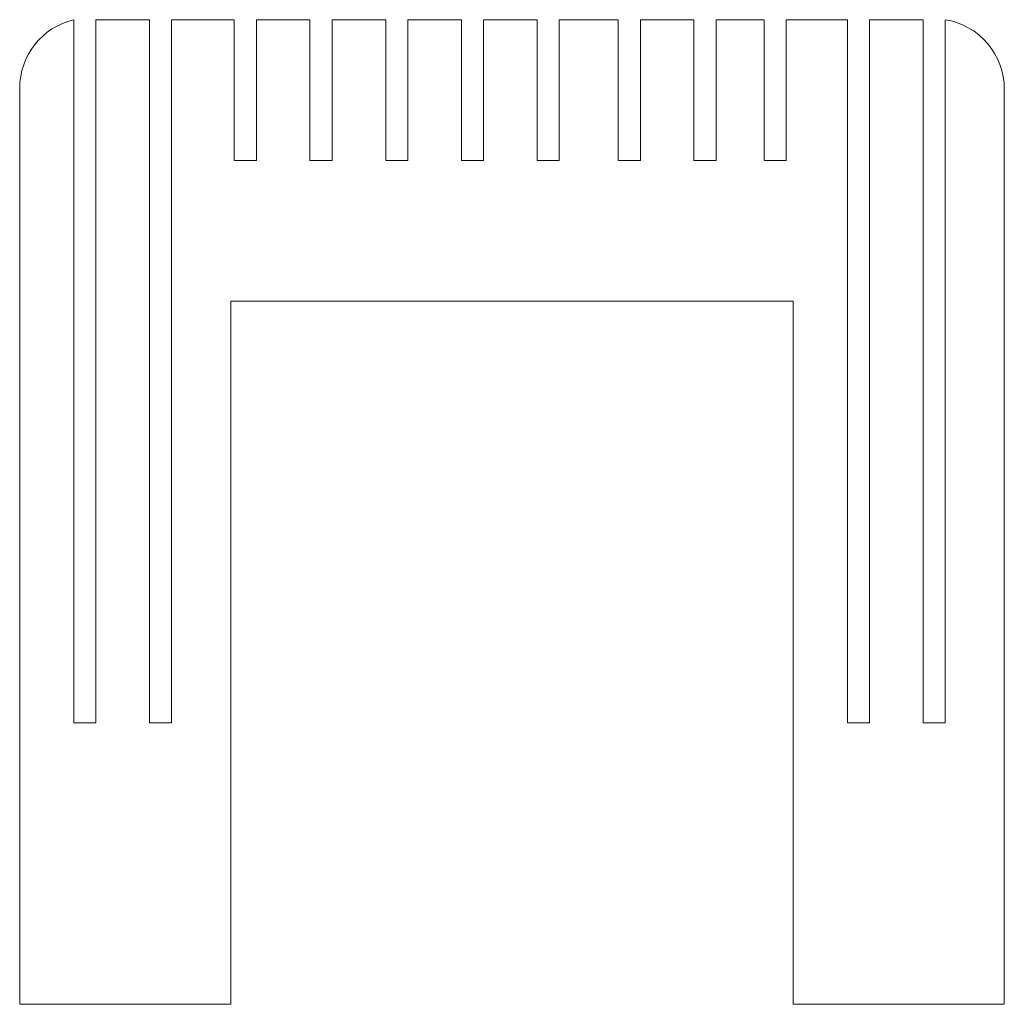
# Model space of a CAD drawing. Header units: inches. Extents: x -3.5 to 3.5, y 1.44 to 8.44.
import ezdxf

# ---------------------------------------------------------------- set-up
doc = ezdxf.new("R2010")
doc.units = ezdxf.units.IN
doc.header["$MEASUREMENT"] = 0

msp = doc.modelspace()

# ---------------------------------------------------------------- linework, layer by layer
at = {"color": 7, "linetype": 'Continuous', "lineweight": 15}
for p, q in [((-3.1156, 8.436), (-3.1156, 3.436)), ((-2.9581, 8.436), (-2.5775, 8.436)), ((-2.9581, 3.436), (-2.9581, 8.436)), ((-2.5775, 8.436), (-2.5775, 3.436)), ((-2.42, 8.436), (-1.9743, 8.436)), ((-2.42, 3.436), (-2.42, 8.436)), ((-1.9743, 8.436), (-1.9743, 7.436)), ((-1.8168, 8.436), (-1.4361, 8.436)), ((-1.8168, 7.436), (-1.8168, 8.436)), ((-1.4361, 8.436), (-1.4361, 7.436)), ((-1.2787, 8.436), (-0.898, 8.436)), ((-1.2787, 7.436), (-1.2787, 8.436)), ((-0.898, 8.436), (-0.898, 7.436)), ((-0.7406, 8.436), (-0.3599, 8.436)), ((-0.7406, 7.436), (-0.7406, 8.436)), ((-0.3599, 8.436), (-0.3599, 7.436)), ((-0.2024, 8.436), (0.1782, 8.436)), ((-0.2024, 7.436), (-0.2024, 8.436)), ((0.1782, 8.436), (0.1782, 7.436)), ((0.3357, 8.436), (0.7557, 8.436)), ((0.3357, 7.436), (0.3357, 8.436)), ((0.7557, 8.436), (0.7557, 7.436)), ((0.9131, 8.436), (1.2938, 8.436)), ((0.9131, 7.436), (0.9131, 8.436)), ((1.2938, 8.436), (1.2938, 7.436)), ((1.4513, 8.436), (1.7925, 8.436)), ((1.4513, 7.436), (1.4513, 8.436)), ((1.7925, 8.436), (1.7925, 7.436)), ((1.95, 8.436), (2.3844, 8.436)), ((1.95, 7.436), (1.95, 8.436)), ((2.3844, 8.436), (2.3844, 3.436)), ((2.5419, 8.436), (2.9225, 8.436)), ((2.5419, 3.436), (2.5419, 8.436)), ((2.9225, 8.436), (2.9225, 3.436)), ((3.08, 3.436), (3.08, 8.436)), ((-3.5, 1.436), (-3.5, 7.9496)), ((3.5, 7.9425), (3.5, 1.436)), ((-1.9743, 7.436), (-1.8168, 7.436)), ((-1.4361, 7.436), (-1.2787, 7.436)), ((-0.898, 7.436), (-0.7406, 7.436)), ((-0.3599, 7.436), (-0.2024, 7.436)), ((0.1782, 7.436), (0.3357, 7.436)), ((0.7557, 7.436), (0.9131, 7.436)), ((1.2938, 7.436), (1.4513, 7.436)), ((1.7925, 7.436), (1.95, 7.436)), ((-2, 6.436), (-2, 1.436)), ((2, 6.436), (-2, 6.436)), ((2, 1.436), (2, 6.436)), ((-3.1156, 3.436), (-2.9581, 3.436)), ((-2.5775, 3.436), (-2.42, 3.436)), ((2.3844, 3.436), (2.5419, 3.436)), ((2.9225, 3.436), (3.08, 3.436)), ((-2, 1.436), (-3.5, 1.436)), ((3.5, 1.436), (2, 1.436))]:
    msp.add_line(p, q, dxfattribs=at)
for centre, start, end in [((-3, 7.9496), 103.36662, 180), ((3, 7.9425), 0, 80.7931)]:
    msp.add_arc(centre, 0.5, start, end, dxfattribs=at)

doc.saveas('drawing.dxf')
